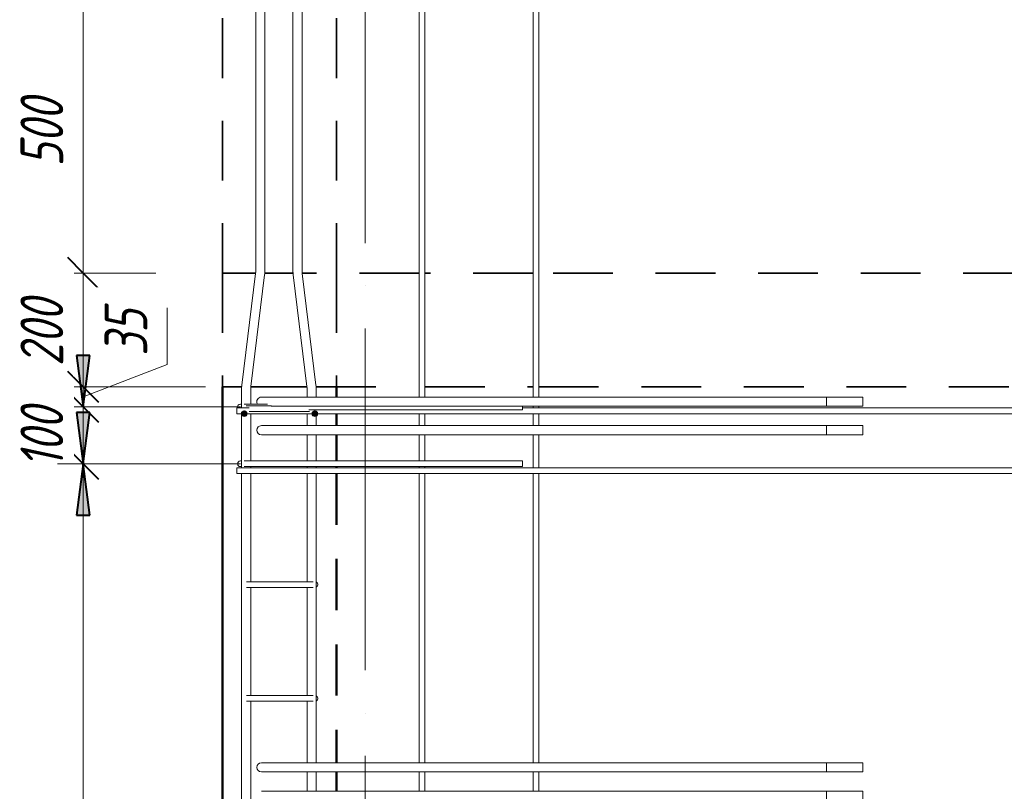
# Model space of a CAD drawing. Header units: millimetres. Extents: x -17543 to 38371, y 19974 to 27996.
# Tile 3 of 109: x -17006 to -15278, y 24190 to 25545. Entities that reach past the tile are written whole.
import ezdxf

# ---------------------------------------------------------------- set-up
doc = ezdxf.new("R2010")
doc.units = ezdxf.units.MM
for name, pattern in [('01 Штриховая _4 мм_', [180, 105, -75]), ('ADSK_Линия сетки', [750, 600, -75, 0, -75]), ('ADSK_Невидимые', [150, 90, -60])]:
    doc.linetypes.add(name, pattern=pattern)
for name, color, linetype, lineweight in [('A-____-____-DIMS', 211, 'Continuous', 9), ('A-____-____-DIMS-30', 211, 'Continuous', 9), ('A-FLOR-____-HDLN', 190, 'ADSK_Невидимые', 20), ('A-FLOR-____-MCUT', 192, 'Continuous', 50), ('A-WALL-____-HDLN', 110, 'ADSK_Невидимые', 20), ('A-WALL-____-OTLN', 113, 'Continuous', 20), ('S-GRID-____-OTLN', 1, 'Continuous', 9), ('S-RBAR-____-OTLN', 171, 'Continuous', 100)]:
    doc.layers.add(name, color=color, linetype=linetype, lineweight=lineweight)
doc.styles.add('GOST Common_I_1', font='GOST Common Italic.ttf', dxfattribs={"width": 0.8, "height": 75})
doc.dimstyles.new('ADSK_Для_арматуры_Основной_2_5_мм_шаг_кол-во_Стрелки_точный', dxfattribs={"dimscale": 304.8, "dimtxt": 0.247469, "dimasz": 0.295276, "dimexe": 0.147638, "dimexo": 0.000484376, "dimgap": 0.03937, "dimtad": 1, "dimdec": 0, "dimlfac": 304.8, "dimdsep": 46, "dimtxsty": 'GOST Common_I_1', "dimsah": 1, "dimcen": 0.09, "dimdle": 0.147638, "dimazin": 0, "dimtfac": 1, "dimtdec": 4, "dimtix": 1, "dimtmove": 0, "dimatfit": 3, "dimfxl": 1, "dimtvp": 1, "dimtfill": 1, "dimtolj": 1, "dimtzin": 0, "dimarcsym": 2})
doc.dimstyles.new('ADSK_Округление_5мм__Узкий_', dxfattribs={"dimscale": 304.8, "dimtxt": 0.247469, "dimasz": 0.177165, "dimexe": 0.147638, "dimexo": 0.000322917, "dimgap": 0.03937, "dimtad": 1, "dimdec": 0, "dimlfac": 304.8, "dimrnd": 5, "dimdsep": 46, "dimtxsty": 'GOST Common_I_1', "dimblk1": 'OBLIQUE', "dimblk2": 'OBLIQUE', "dimsah": 1, "dimcen": 0.09, "dimdle": 0.147638, "dimazin": 0, "dimtfac": 1, "dimtdec": 4, "dimtix": 1, "dimtmove": 0, "dimatfit": 3, "dimfxl": 1, "dimtvp": 1, "dimtfill": 1, "dimtolj": 1, "dimtzin": 0, "dimlwd": 20, "dimlwe": 20, "dimarcsym": 2})
doc.dimstyles.new('ADSK_Округление_5мм__Узкий__1', dxfattribs={"dimscale": 304.8, "dimtxt": 0.247469, "dimasz": 0.177165, "dimexe": 0.147638, "dimexo": 0.000322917, "dimgap": 0.03937, "dimtad": 1, "dimdec": 0, "dimlfac": 304.8, "dimrnd": 5, "dimdsep": 46, "dimtxsty": 'GOST Common_I_1', "dimblk1": 'OBLIQUE', "dimblk2": 'OBLIQUE', "dimsah": 1, "dimcen": 0.09, "dimdle": 0.147638, "dimazin": 0, "dimtfac": 1, "dimtdec": 4, "dimtix": 1, "dimtmove": 1, "dimatfit": 3, "dimfxl": 1, "dimtvp": 1, "dimtfill": 1, "dimtolj": 1, "dimtzin": 0, "dimlwd": 20, "dimlwe": 20, "dimarcsym": 2})

# ---------------------------------------------------------------- blocks, each defined once
blk = doc.blocks.new('DIMBLOCK5-КЖ1_Р_ВЭ8_Армирование_1')
at = {"layer": 'A-____-____-DIMS-30', "lineweight": 40}
for p, q in [((-16894.9, 25600), (-16921.9, 25627)), ((-16894.9, 25600), (-16867.9, 25573)), ((-16894.9, 25100), (-16921.9, 25127)), ((-16894.9, 25100), (-16867.9, 25073))]:
    blk.add_line(p, q, dxfattribs=at)
at = {"layer": 'A-____-____-DIMS-30', "lineweight": 20}
for p, q in [((-16894.9, 25600), (-16939.9, 25600)), ((-16894.9, 25600), (-16894.9, 25100)), ((-16894.9, 25600), (-16335, 25600)), ((-16894.9, 25100), (-16939.9, 25100)), ((-16894.9, 25100), (-16767, 25100))]:
    blk.add_line(p, q, dxfattribs=at)
at = {"layer": 'A-____-____-DIMS-30', "color": 0, "lineweight": 20, "insert": (-17004.9, 25286.7), "char_height": 75, "width": 151.88, "attachment_point": 1, "rotation": 90, "line_spacing_factor": 1.022761, "style": 'GOST Common_I_1', "bg_fill": 3, "box_fill_scale": 1.25, "bg_fill_color": 256, "bg_fill_true_color": 13158600, "bg_fill_transparency": 0}
blk.add_mtext('500', dxfattribs=at)
blk = doc.blocks.new('_Oblique')
at = {"color": 0, "linetype": 'ByBlock', "lineweight": -2}
blk.add_line((-0.5, -0.5), (0.5, 0.5), dxfattribs=at)
blk = doc.blocks.new('DIMBLOCK6-КЖ1_Р_ВЭ8_Армирование_1')
at = {"layer": 'A-____-____-DIMS-30', "lineweight": 40}
for p, q in [((-16894.9, 25100), (-16921.9, 25127)), ((-16894.9, 25100), (-16867.9, 25073)), ((-16894.9, 24900), (-16921.9, 24927)), ((-16894.9, 24900), (-16867.9, 24873))]:
    blk.add_line(p, q, dxfattribs=at)
at = {"layer": 'A-____-____-DIMS-30', "lineweight": 20}
for p, q in [((-16894.9, 25100), (-16939.9, 25100)), ((-16894.9, 25100), (-16894.9, 24900)), ((-16894.9, 25100), (-16767, 25100)), ((-16894.9, 24900), (-16939.9, 24900)), ((-16894.9, 24900), (-16680, 24900))]:
    blk.add_line(p, q, dxfattribs=at)
at = {"layer": 'A-____-____-DIMS-30', "color": 0, "lineweight": 20, "insert": (-17004.9, 24936.7), "char_height": 75, "width": 151.88, "attachment_point": 1, "rotation": 90, "line_spacing_factor": 1.022761, "style": 'GOST Common_I_1', "bg_fill": 3, "box_fill_scale": 1.25, "bg_fill_color": 256, "bg_fill_true_color": 13158600, "bg_fill_transparency": 0}
blk.add_mtext('200', dxfattribs=at)
blk = doc.blocks.new('DIMBLOCK7-КЖ1_Р_ВЭ8_Армирование_1')
at = {"layer": 'A-____-____-DIMS-30', "lineweight": 20}
for p, q in [((-16747.1, 25039), (-16747.1, 24939.6)), ((-16747.1, 24939.6), (-16894.9, 24882.5)), ((-16894.9, 24900), (-16939.9, 24900)), ((-16894.9, 24900), (-16894.9, 24865)), ((-16894.9, 24900), (-16680, 24900)), ((-16894.9, 24865), (-16939.9, 24865)), ((-16894.9, 24865), (-16618.8, 24865))]:
    blk.add_line(p, q, dxfattribs=at)
at = {"layer": 'A-____-____-DIMS-30', "lineweight": 40}
for p, q in [((-16894.9, 24900), (-16921.9, 24927)), ((-16894.9, 24865), (-16921.9, 24892)), ((-16894.9, 24900), (-16867.9, 24873)), ((-16894.9, 24865), (-16867.9, 24838))]:
    blk.add_line(p, q, dxfattribs=at)
at = {"layer": 'A-____-____-DIMS-30', "color": 0, "lineweight": 20, "insert": (-16857.2, 24954.6), "char_height": 75, "width": 101.253, "attachment_point": 1, "rotation": 90, "line_spacing_factor": 1.022761, "style": 'GOST Common_I_1', "bg_fill": 3, "box_fill_scale": 1.25, "bg_fill_color": 256, "bg_fill_true_color": 13158600, "bg_fill_transparency": 0}
blk.add_mtext('35', dxfattribs=at)
blk = doc.blocks.new('DIMBLOCK8-КЖ1_Р_ВЭ8_Армирование_1')
at = {"layer": 'A-____-____-DIMS-30', "lineweight": 40}
for p, q in [((-16894.9, 24865), (-16921.9, 24892)), ((-16894.9, 24865), (-16867.9, 24838)), ((-16894.9, 24765), (-16921.9, 24792)), ((-16894.9, 24765), (-16867.9, 24738))]:
    blk.add_line(p, q, dxfattribs=at)
at = {"layer": 'A-____-____-DIMS-30', "lineweight": 20}
for p, q in [((-16894.9, 24865), (-16939.9, 24865)), ((-16894.9, 24865), (-16894.9, 24765)), ((-16894.9, 24865), (-16618.8, 24865)), ((-16894.9, 24765), (-16939.9, 24765)), ((-16894.9, 24765), (-16618.8, 24765))]:
    blk.add_line(p, q, dxfattribs=at)
at = {"layer": 'A-____-____-DIMS-30', "color": 0, "lineweight": 20, "insert": (-17004.9, 24757.5), "char_height": 75, "width": 138.073, "attachment_point": 1, "rotation": 90, "line_spacing_factor": 1.022761, "style": 'GOST Common_I_1', "bg_fill": 3, "box_fill_scale": 1.25, "bg_fill_color": 256, "bg_fill_true_color": 13158600, "bg_fill_transparency": 0}
blk.add_mtext('100', dxfattribs=at)
blk = doc.blocks.new('DIMBLOCK9-КЖ1_Р_ВЭ8_Армирование_1')
at = {"layer": 'A-____-____-DIMS-30', "lineweight": 40}
for p, q in [((-16894.9, 24765), (-16921.9, 24792)), ((-16894.9, 24765), (-16867.9, 24738)), ((-16894.9, 22165), (-16921.9, 22192)), ((-16894.9, 22165), (-16867.9, 22138))]:
    blk.add_line(p, q, dxfattribs=at)
at = {"layer": 'A-____-____-DIMS-30', "lineweight": 20}
for p, q in [((-16894.9, 24765), (-16939.9, 24765)), ((-16894.9, 24765), (-16894.9, 22165)), ((-16894.9, 24765), (-16618.8, 24765)), ((-16894.9, 22165), (-16939.9, 22165)), ((-16894.9, 22165), (-16618.8, 22165))]:
    blk.add_line(p, q, dxfattribs=at)
at = {"layer": 'A-____-____-DIMS-30', "color": 0, "lineweight": 20, "insert": (-17004.9, 23380.6), "char_height": 75, "width": 202.507, "attachment_point": 1, "rotation": 90, "line_spacing_factor": 1.022761, "style": 'GOST Common_I_1', "bg_fill": 3, "box_fill_scale": 1.25, "bg_fill_color": 256, "bg_fill_true_color": 13158600, "bg_fill_transparency": 0}
blk.add_mtext('2600', dxfattribs=at)
blk = doc.blocks.new('DIMBLOCK46-КЖ1_Р_ВЭ8_Армирование_1')
at = {"layer": 'A-____-____-DIMS-30', "lineweight": 40}
for points in [[(-16894.9, 24865), (-16883, 24955), (-16906.7, 24955)], [(-16894.9, 24765), (-16906.7, 24675), (-16883, 24675)]]:
    blk.add_hatch(color=256, dxfattribs=at).paths.add_polyline_path(points)
at = {"layer": 'A-____-____-DIMS-30'}
for p, q in [((-16894.9, 25027.8), (-16894.9, 24765)), ((-16894.9, 24865), (-16939.9, 24865)), ((-16894.9, 24865), (-16663.8, 24865)), ((-16894.9, 24765), (-16939.9, 24765)), ((-16894.9, 24765), (-16663.8, 24765))]:
    blk.add_line(p, q, dxfattribs=at)
at = {"layer": 'A-____-____-DIMS-30', "lineweight": 40}
for p, q in [((-16883, 24955), (-16906.7, 24955)), ((-16906.7, 24955), (-16894.9, 24865)), ((-16894.9, 24865), (-16883, 24955)), ((-16894.9, 24765), (-16906.7, 24675)), ((-16883, 24675), (-16894.9, 24765)), ((-16906.7, 24675), (-16883, 24675))]:
    blk.add_line(p, q, dxfattribs=at)
at = {"layer": 'A-____-____-DIMS-30', "color": 0, "insert": (-17004.9, 24757.5), "char_height": 75, "width": 138.073, "attachment_point": 1, "rotation": 90, "line_spacing_factor": 1.022761, "style": 'GOST Common_I_1', "bg_fill": 3, "box_fill_scale": 1.25, "bg_fill_color": 256, "bg_fill_true_color": 13158600, "bg_fill_transparency": 0}
blk.add_mtext('100', dxfattribs=at)
blk = doc.blocks.new('_None')
blk = doc.blocks.new('DIMBLOCK47-КЖ1_Р_ВЭ8_Армирование_1')
at = {"layer": 'A-____-____-DIMS-30', "lineweight": 40}
for points in [[(-16894.9, 24765), (-16883, 24855), (-16906.7, 24855)], [(-16894.9, 24765), (-16906.7, 24675), (-16883, 24675)], [(-16894.9, 22165), (-16883, 22255), (-16906.7, 22255)]]:
    blk.add_hatch(color=256, dxfattribs=at).paths.add_polyline_path(points)
for p, q in [((-16883, 24855), (-16906.7, 24855)), ((-16906.7, 24855), (-16894.9, 24765)), ((-16894.9, 24765), (-16883, 24855)), ((-16894.9, 24765), (-16906.7, 24675)), ((-16883, 24675), (-16894.9, 24765)), ((-16906.7, 24675), (-16883, 24675)), ((-16883, 22255), (-16906.7, 22255)), ((-16906.7, 22255), (-16894.9, 22165)), ((-16894.9, 22165), (-16883, 22255))]:
    blk.add_line(p, q, dxfattribs=at)
at = {"layer": 'A-____-____-DIMS-30'}
for p, q in [((-16894.9, 24765), (-16939.9, 24765)), ((-16894.9, 24765), (-16894.9, 22120)), ((-16894.9, 24765), (-16663.8, 24765)), ((-16894.9, 22165), (-16939.9, 22165)), ((-16894.9, 22165), (-16663.8, 22165))]:
    blk.add_line(p, q, dxfattribs=at)
at = {"layer": 'A-____-____-DIMS-30', "color": 0, "insert": (-17004.9, 23238.7), "char_height": 75, "width": 543.086, "attachment_point": 1, "rotation": 90, "line_spacing_factor": 1.022761, "style": 'GOST Common_I_1', "bg_fill": 3, "box_fill_scale": 1.25, "bg_fill_color": 256, "bg_fill_true_color": 13158600, "bg_fill_transparency": 0}
blk.add_mtext('200x13=2600', dxfattribs=at)

msp = doc.modelspace()

# ---------------------------------------------------------------- hatches: boundary and pattern name
at = {"layer": 'S-RBAR-____-OTLN', "lineweight": 20}
h = msp.add_hatch(color=256, dxfattribs=at)
edge = h.paths.add_edge_path()
edge.add_arc((-16612.001, 24853.0006), 5, 0, 360)
for points in [[(-16614.9399, 24848.9555), (-16609.0621, 24848.9555), (-16607.2457, 24854.5457), (-16612.001, 24858.0006), (-16616.7563, 24854.5457)], [(-16490.9399, 24848.9555), (-16485.0621, 24848.9555), (-16483.2457, 24854.5457), (-16488.001, 24858.0006), (-16492.7563, 24854.5457)]]:
    msp.add_hatch(color=256, dxfattribs=at).paths.add_polyline_path(points)
h = msp.add_hatch(color=256, dxfattribs=at)
edge = h.paths.add_edge_path()
edge.add_arc((-16488.001, 24853.0006), 5, 0, 360)

# ---------------------------------------------------------------- linework, layer by layer
at = {"layer": 'A-FLOR-____-HDLN', "linetype": '01 Штриховая _4 мм_', "lineweight": 35}
msp.add_line((-16450.001, 25100), (-16450.001, 24900), dxfattribs=at)
at = {"layer": 'A-FLOR-____-MCUT', "linetype": '01 Штриховая _4 мм_', "lineweight": 35}
for p, q in [((-16592.1032, 25100), (-16650.001, 25100)), ((-16650.001, 25100), (-16650.001, 24900)), ((-16526.3813, 25100), (-16576.0433, 25100)), ((-16305.001, 25100), (-16510.3214, 25100)), ((-16105.001, 25100), (-16295.001, 25100)), ((-11105.001, 25100), (-16095.001, 25100)), ((-16650.001, 24900), (-16616.5381, 24900)), ((-16600.4782, 24900), (-16501.9464, 24900)), ((-16485.8864, 24900), (-16305.001, 24900)), ((-16295.001, 24900), (-16105.001, 24900)), ((-16095.001, 24900), (-11105.001, 24900))]:
    msp.add_line(p, q, dxfattribs=at)
at = {"layer": 'A-WALL-____-HDLN', "linetype": '01 Штриховая _4 мм_', "lineweight": 35}
msp.add_line((-16450.001, 26807.2241), (-16450.001, 25100), dxfattribs=at)
at = {"layer": 'A-WALL-____-HDLN', "lineweight": 50}
for p, q in [((-16450.001, 24900), (-16450.001, 24882.0006)), ((-16450.001, 24853.0006), (-16450.001, 24832.0006)), ((-16450.001, 24816.0006), (-16450.001, 24770.0006)), ((-16450.001, 24760.0006), (-16450.001, 24758.0006)), ((-16450.001, 24748.0006), (-16450.001, 24240.0006)), ((-16450.001, 24224.0006), (-16450.001, 24190.0006))]:
    msp.add_line(p, q, dxfattribs=at)
at = {"layer": 'A-WALL-____-OTLN', "linetype": '01 Штриховая _4 мм_', "lineweight": 35}
msp.add_line((-16650.001, 26807.2241), (-16650.001, 25100), dxfattribs=at)
at = {"layer": 'A-WALL-____-OTLN', "lineweight": 50}
msp.add_line((-16650.001, 24900), (-16650.001, 22100), dxfattribs=at)
at = {"layer": 'S-GRID-____-OTLN', "linetype": 'ADSK_Линия сетки'}
msp.add_line((-16400.001, 20651.9504), (-16400.001, 26807.2241), dxfattribs=at)
at = {"layer": 'S-RBAR-____-OTLN', "lineweight": 20}
for p, q in [((-16591.9098, 25103.7343), (-16591.9098, 26700.3091)), ((-16575.9098, 25103.7343), (-16575.9098, 26700.3091)), ((-16526.5147, 25103.7343), (-16526.5147, 26700.3091)), ((-16510.5147, 25103.7343), (-16510.5147, 26700.3091)), ((-16105.001, 24882.0006), (-16105.001, 26100.0006)), ((-16095.001, 24882.0006), (-16095.001, 26100.0006)), ((-16305.001, 24882.0006), (-16305.001, 25600.0006)), ((-16295.001, 24882.0006), (-16295.001, 25600.0006)), ((-16616.2801, 24902.8074), (-16592.208, 25098.8595)), ((-16600.3994, 24900.8574), (-16576.3272, 25096.9096)), ((-16502.0251, 24900.8574), (-16526.0973, 25096.9096)), ((-16486.1444, 24902.8074), (-16510.2166, 25098.8595)), ((-16616.6976, 24863.0006), (-16616.6976, 24895.9827)), ((-16600.6976, 24870.0006), (-16600.6976, 24895.9827)), ((-16501.727, 24882.0006), (-16501.727, 24895.9827)), ((-16485.727, 24882.0006), (-16485.727, 24895.9827)), ((-16534.001, 24882.0006), (-16582.001, 24882.0006)), ((-16534.001, 24882.0006), (-15590.001, 24882.0006)), ((-16470.001, 24882.0006), (-15526.001, 24882.0006)), ((-15590.001, 24866.0006), (-15590.001, 24882.0006)), ((-15526.001, 24866.0006), (-15526.001, 24882.0006)), ((-16603.5549, 24863.0006), (-16624.9073, 24863.0006)), ((-16624.9073, 24863.0006), (-16624.9073, 24853.0006)), ((-16616.9128, 24870.0006), (-16618.751, 24870.0006)), ((-16612.001, 24858.0006), (-16616.7563, 24854.5457)), ((-16616.7563, 24854.5457), (-16614.9399, 24848.9555)), ((-16588.751, 24870.0006), (-16612.2456, 24870.0006)), ((-16607.2457, 24854.5457), (-16612.001, 24858.0006)), ((-16609.0621, 24848.9555), (-16607.2457, 24854.5457)), ((-16608.9818, 24867.0006), (-16583.001, 24867.0006)), ((-16603.6168, 24857.0006), (-16583.001, 24857.0006)), ((-16588.751, 24870.0006), (-16571.2437, 24870.0006)), ((-16564.4404, 24867.0006), (-16583.001, 24867.0006)), ((-16518.001, 24857.0006), (-16583.001, 24857.0006)), ((-16534.001, 24866.0006), (-16564.8166, 24866.0006)), ((-16534.001, 24866.0006), (-15590.001, 24866.0006)), ((-16518.001, 24857.0006), (-16497.3852, 24857.0006)), ((-16498.7503, 24860.0006), (-16123.751, 24860.0006)), ((-16488.001, 24858.0006), (-16492.7563, 24854.5457)), ((-16492.7563, 24854.5457), (-16490.9399, 24848.9555)), ((-16483.2457, 24854.5457), (-16488.001, 24858.0006)), ((-16485.0621, 24848.9555), (-16483.2457, 24854.5457)), ((-16470.001, 24866.0006), (-15526.001, 24866.0006)), ((-16123.751, 24860.0006), (-16123.751, 24866.0006)), ((-9526.6772, 24863.0006), (-16123.751, 24863.0006)), ((-16105.001, 24863.0006), (-16105.001, 24866.0006)), ((-16095.001, 24863.0006), (-16095.001, 24866.0006)), ((-9020, 24853.0006), (-16624.9073, 24853.0006)), ((-16616.6976, 24758.0006), (-16616.6976, 24853.0006)), ((-16614.9399, 24848.9555), (-16609.0621, 24848.9555)), ((-16600.6976, 24770.0006), (-16600.6976, 24853.0006)), ((-16501.727, 24832.0006), (-16501.727, 24853.0006)), ((-16490.9399, 24848.9555), (-16485.0621, 24848.9555)), ((-16485.727, 24832.0006), (-16485.727, 24853.0006)), ((-16305.001, 24832.0006), (-16305.001, 24853.0006)), ((-16295.001, 24832.0006), (-16295.001, 24853.0006)), ((-16105.001, 24832.0006), (-16105.001, 24853.0006)), ((-16095.001, 24832.0006), (-16095.001, 24853.0006)), ((-16534.001, 24832.0006), (-16582.001, 24832.0006)), ((-16534.001, 24832.0006), (-15590.001, 24832.0006)), ((-16470.001, 24832.0006), (-15526.001, 24832.0006)), ((-15590.001, 24816.0006), (-15590.001, 24832.0006)), ((-15526.001, 24816.0006), (-15526.001, 24832.0006)), ((-16534.001, 24816.0006), (-16582.001, 24816.0006)), ((-16534.001, 24816.0006), (-15590.001, 24816.0006)), ((-16501.727, 24770.0006), (-16501.727, 24816.0006)), ((-16485.727, 24770.0006), (-16485.727, 24816.0006)), ((-16470.001, 24816.0006), (-15526.001, 24816.0006)), ((-16305.001, 24770.0006), (-16305.001, 24816.0006)), ((-16295.001, 24770.0006), (-16295.001, 24816.0006)), ((-16105.001, 24758.0006), (-16105.001, 24816.0006)), ((-16095.001, 24758.0006), (-16095.001, 24816.0006)), ((-16616.9128, 24770.0006), (-16618.751, 24770.0006)), ((-16588.751, 24770.0006), (-16612.2456, 24770.0006)), ((-16588.751, 24770.0006), (-16123.751, 24770.0006)), ((-16123.751, 24760.0006), (-16123.751, 24770.0006)), ((-16599.5156, 24758.0006), (-16624.9073, 24758.0006)), ((-16624.9073, 24758.0006), (-16624.9073, 24748.0006)), ((-16616.9128, 24760.0006), (-16618.751, 24760.0006)), ((-16588.751, 24760.0006), (-16612.2456, 24760.0006)), ((-16600.6976, 24758.0006), (-16600.6976, 24760.0006)), ((-16598.3538, 24758.0006), (-16599.5611, 24758.0006)), ((-16594.0645, 24758.0006), (-16598.3685, 24758.0006)), ((-16590.8409, 24758.0006), (-16594.0828, 24758.0006)), ((-16586.0173, 24758.0006), (-16590.8601, 24758.0006)), ((-16588.751, 24760.0006), (-16123.751, 24760.0006)), ((-16582.5967, 24758.0006), (-16586.0351, 24758.0006)), ((-16581.001, 24758.0006), (-16582.6168, 24758.0006)), ((-16581.001, 24758.0006), (-16518.001, 24758.0006)), ((-16499.6121, 24758.0006), (-16518.001, 24758.0006)), ((-16501.727, 24758.0006), (-16501.727, 24760.0006)), ((-9526.6772, 24758.0006), (-16499.7684, 24758.0006)), ((-16485.727, 24758.0006), (-16485.727, 24760.0006)), ((-16305.001, 24758.0006), (-16305.001, 24760.0006)), ((-16295.001, 24758.0006), (-16295.001, 24760.0006)), ((-16599.5156, 24748.0006), (-16624.9073, 24748.0006)), ((-16616.6976, 22158.0006), (-16616.6976, 24748.0006)), ((-16600.6976, 24558.0006), (-16600.6976, 24748.0006)), ((-16582.1617, 24748.0006), (-16599.5611, 24748.0006)), ((-16581.001, 24748.0006), (-16582.196, 24748.0006)), ((-16581.001, 24748.0006), (-16518.001, 24748.0006)), ((-16499.6121, 24748.0006), (-16518.001, 24748.0006)), ((-16501.727, 24558.0006), (-16501.727, 24748.0006)), ((-9020, 24748.0006), (-16499.7684, 24748.0006)), ((-16485.727, 24240.0006), (-16485.727, 24748.0006)), ((-16305.001, 24240.0006), (-16305.001, 24748.0006)), ((-16295.001, 24240.0006), (-16295.001, 24748.0006)), ((-16105.001, 24240.0006), (-16105.001, 24748.0006)), ((-16095.001, 24240.0006), (-16095.001, 24748.0006)), ((-16606.4326, 24558.0006), (-16607.9982, 24558.0006)), ((-16606.4326, 24548.0006), (-16607.9982, 24548.0006)), ((-16604.5562, 24558.0006), (-16606.4416, 24558.0006)), ((-16604.5562, 24548.0006), (-16606.4416, 24548.0006)), ((-16601.0409, 24558.0006), (-16604.5648, 24558.0006)), ((-16602.2142, 24548.0006), (-16604.5648, 24548.0006)), ((-16601.3524, 24548.0006), (-16602.2142, 24548.0006)), ((-16582.1617, 24548.0006), (-16601.3776, 24548.0006)), ((-16598.3538, 24558.0006), (-16601.0559, 24558.0006)), ((-16600.6976, 24358.0006), (-16600.6976, 24548.0006)), ((-16594.0645, 24558.0006), (-16598.3685, 24558.0006)), ((-16590.8409, 24558.0006), (-16594.0828, 24558.0006)), ((-16586.0173, 24558.0006), (-16590.8601, 24558.0006)), ((-16582.5967, 24558.0006), (-16586.0351, 24558.0006)), ((-16581.001, 24558.0006), (-16582.6168, 24558.0006)), ((-16581.001, 24548.0006), (-16582.196, 24548.0006)), ((-16581.001, 24558.0006), (-16518.001, 24558.0006)), ((-16581.001, 24548.0006), (-16518.001, 24548.0006)), ((-16491.0038, 24558.0006), (-16518.001, 24558.0006)), ((-16491.0038, 24548.0006), (-16518.001, 24548.0006)), ((-16501.727, 24358.0006), (-16501.727, 24548.0006)), ((-16606.4326, 24358.0006), (-16607.9982, 24358.0006)), ((-16604.5562, 24358.0006), (-16606.4416, 24358.0006)), ((-16601.0409, 24358.0006), (-16604.5648, 24358.0006)), ((-16598.3538, 24358.0006), (-16601.0559, 24358.0006)), ((-16594.0645, 24358.0006), (-16598.3685, 24358.0006)), ((-16590.8409, 24358.0006), (-16594.0828, 24358.0006)), ((-16586.0173, 24358.0006), (-16590.8601, 24358.0006)), ((-16582.5967, 24358.0006), (-16586.0351, 24358.0006)), ((-16581.001, 24358.0006), (-16582.6168, 24358.0006)), ((-16581.001, 24358.0006), (-16518.001, 24358.0006)), ((-16491.0038, 24358.0006), (-16518.001, 24358.0006)), ((-16606.4326, 24348.0006), (-16607.9982, 24348.0006)), ((-16604.5562, 24348.0006), (-16606.4416, 24348.0006)), ((-16602.2142, 24348.0006), (-16604.5648, 24348.0006)), ((-16601.3524, 24348.0006), (-16602.2142, 24348.0006)), ((-16582.1617, 24348.0006), (-16601.3776, 24348.0006)), ((-16600.6976, 24167.0006), (-16600.6976, 24348.0006)), ((-16581.001, 24348.0006), (-16582.196, 24348.0006)), ((-16581.001, 24348.0006), (-16518.001, 24348.0006)), ((-16491.0038, 24348.0006), (-16518.001, 24348.0006)), ((-16501.727, 24240.0006), (-16501.727, 24348.0006)), ((-16534.001, 24240.0006), (-16582.001, 24240.0006)), ((-16534.001, 24240.0006), (-15590.001, 24240.0006)), ((-16470.001, 24240.0006), (-15526.001, 24240.0006)), ((-15590.001, 24224.0006), (-15590.001, 24240.0006)), ((-15526.001, 24224.0006), (-15526.001, 24240.0006)), ((-16534.001, 24224.0006), (-16582.001, 24224.0006)), ((-16534.001, 24224.0006), (-15590.001, 24224.0006)), ((-16501.727, 24190.0006), (-16501.727, 24224.0006)), ((-16485.727, 24190.0006), (-16485.727, 24224.0006)), ((-16470.001, 24224.0006), (-15526.001, 24224.0006)), ((-16305.001, 24190.0006), (-16305.001, 24224.0006)), ((-16295.001, 24190.0006), (-16295.001, 24224.0006)), ((-16105.001, 24190.0006), (-16105.001, 24224.0006)), ((-16095.001, 24190.0006), (-16095.001, 24224.0006)), ((-16534.001, 24190.0006), (-16582.001, 24190.0006)), ((-16534.001, 24190.0006), (-15590.001, 24190.0006)), ((-16470.001, 24190.0006), (-15526.001, 24190.0006)), ((-15590.001, 24174.0006), (-15590.001, 24190.0006)), ((-15526.001, 24174.0006), (-15526.001, 24190.0006))]:
    msp.add_line(p, q, dxfattribs=at)
for centre in [(-16612.001, 24853.0006), (-16488.001, 24853.0006)]:
    msp.add_circle(centre, 5, dxfattribs=at)
for centre, radius, start, end in [((-16631.9098, 25103.7343), 40, 353, 360), ((-16631.9098, 25103.7343), 56, 353, 360), ((-16470.5147, 25103.7343), 56, 180, 187), ((-16470.5147, 25103.7343), 40, 180, 187), ((-16560.6976, 24895.9827), 56, 173, 180), ((-16560.6976, 24895.9827), 40, 173, 180), ((-16541.727, 24895.9827), 40, 0, 7), ((-16541.727, 24895.9827), 56, 0, 7), ((-16582.001, 24874.0006), 8, 90, 210), ((-16618.751, 24865.0006), 5, 90, 203.7806034), ((-16618.751, 24865.0006), 5, 120, 150), ((-16582.001, 24824.0006), 8, 90, 270), ((-16618.751, 24765.0006), 5, 90, 270), ((-16618.751, 24765.0006), 5, 120, 150), ((-16618.751, 24765.0006), 5, 210, 240), ((-16618.751, 24765.0006), 5, 255, 270), ((-16488.001, 24553.0006), 5, 300, 60), ((-16488.001, 24353.0006), 5, 300, 60), ((-16582.001, 24232.0006), 8, 90, 270)]:
    msp.add_arc(centre, radius, start, end, dxfattribs=at)

# ---------------------------------------------------------------- next in the draw order: dimensions: what is measured, and where the dimension line sits
at = {"layer": 'A-____-____-DIMS', "lineweight": 20}
dim = msp.add_linear_dim(base=(-16894.8913, 25100), p1=(-16305.001, 25600.0006), p2=(-16737.0266, 25100), angle=90, dimstyle='ADSK_Округление_5мм__Узкий_', override={"dimpost": '<>', "dimfxl": 660.792453}, dxfattribs=at)
dim.commit()
dim.dimension.update_dxf_attribs({"geometry": 'DIMBLOCK5-КЖ1_Р_ВЭ8_Армирование_1', "text_midpoint": (-16944.3913, 25350.0003)})

# ---------------------------------------------------------------- next in the draw order: dimensions: what is measured, and where the dimension line sits
dim = msp.add_linear_dim(base=(-16894.8913, 24900), p1=(-16737.0266, 25100), p2=(-16650.001, 24900), angle=90, dimstyle='ADSK_Округление_5мм__Узкий_', override={"dimpost": '<>', "dimfxl": 218.113387}, dxfattribs=at)
dim.commit()
dim.dimension.update_dxf_attribs({"geometry": 'DIMBLOCK6-КЖ1_Р_ВЭ8_Армирование_1', "text_midpoint": (-16944.3913, 25000)})

# ---------------------------------------------------------------- next in the draw order: dimensions: what is measured, and where the dimension line sits
dim = msp.add_linear_dim(base=(-16894.8913, 24865.0006), p1=(-16650.001, 24900), p2=(-16588.751, 24865.0006), angle=90, dimstyle='ADSK_Округление_5мм__Узкий__1', override={"dimpost": '<>', "dimfxl": 70.544471}, dxfattribs=at)
dim.commit()
dim.dimension.update_dxf_attribs({"geometry": 'DIMBLOCK7-КЖ1_Р_ВЭ8_Армирование_1', "text_midpoint": (-16807.1606, 25005.2243), "dimtype": 160, "text_rotation": 90})

# ---------------------------------------------------------------- next in the draw order: dimensions: what is measured, and where the dimension line sits
dim = msp.add_linear_dim(base=(-16894.8913, 24765.0006), p1=(-16588.751, 24865.0006), p2=(-16588.751, 24765.0006), angle=90, dimstyle='ADSK_Округление_5мм__Узкий_', override={"dimpost": '<>', "dimfxl": 100}, dxfattribs=at)
dim.commit()
dim.dimension.update_dxf_attribs({"geometry": 'DIMBLOCK8-КЖ1_Р_ВЭ8_Армирование_1', "text_midpoint": (-16944.3913, 24815.0006)})

# ---------------------------------------------------------------- next in the draw order: dimensions: what is measured, and where the dimension line sits
dim = msp.add_linear_dim(base=(-16894.8913, 22165.0006), p1=(-16588.751, 24765.0006), p2=(-16588.751, 22165.0006), angle=90, dimstyle='ADSK_Округление_5мм__Узкий_', override={"dimpost": '<>', "dimfxl": 2600}, dxfattribs=at)
dim.commit()
dim.dimension.update_dxf_attribs({"geometry": 'DIMBLOCK9-КЖ1_Р_ВЭ8_Армирование_1', "text_midpoint": (-16944.8743, 23465.0006)})

# ---------------------------------------------------------------- next in the draw order: dimensions: what is measured, and where the dimension line sits
at = {"layer": 'A-____-____-DIMS'}
dim = msp.add_linear_dim(base=(-16894.8913, 24765.0006), p1=(-16618.751, 24865.0006), p2=(-16618.751, 24765.0006), angle=90, text='100', dimstyle='ADSK_Для_арматуры_Основной_2_5_мм_шаг_кол-во_Стрелки_точный', override={"dimpost": '<>', "dimblk1": 'None', "dimblk2": 'None', "dimsah": 1, "dimfxl": 100}, dxfattribs=at)
dim.commit()
dim.dimension.update_dxf_attribs({"geometry": 'DIMBLOCK46-КЖ1_Р_ВЭ8_Армирование_1', "text_midpoint": (-16944.3913, 24815.0006)})

# ---------------------------------------------------------------- next in the draw order: dimensions: what is measured, and where the dimension line sits
dim = msp.add_linear_dim(base=(-16894.8913, 22165.0006), p1=(-16618.751, 24765.0006), p2=(-16618.751, 22165.0006), angle=90, text='200x13=2600', dimstyle='ADSK_Для_арматуры_Основной_2_5_мм_шаг_кол-во_Стрелки_точный', override={"dimpost": '<>', "dimblk1": 'None', "dimblk2": 'None', "dimsah": 1, "dimfxl": 2600}, dxfattribs=at)
dim.commit()
dim.dimension.update_dxf_attribs({"geometry": 'DIMBLOCK47-КЖ1_Р_ВЭ8_Армирование_1', "text_midpoint": (-16944.3913, 23465.0006)})

doc.saveas('drawing.dxf')
